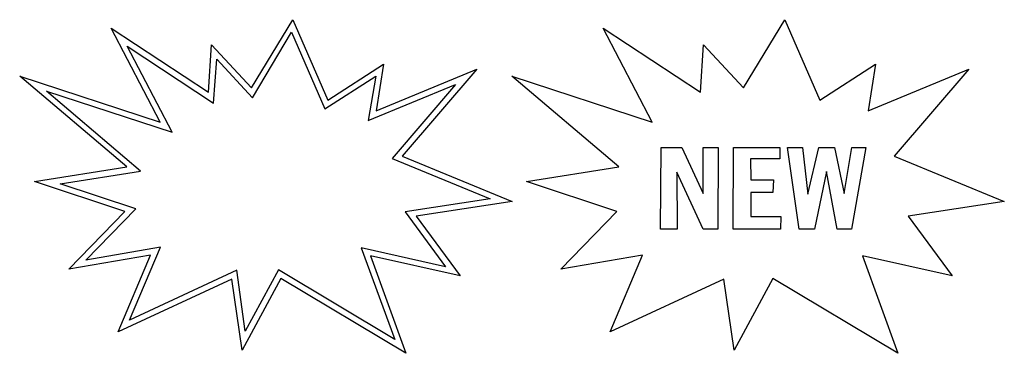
# Model space of a CAD drawing. Extents: x 0 to 26, y -0.6 to 2.3.
# Tile 3 of 10: x 8.5 to 15.1, y -0.3 to 1.9. Entities that reach past the tile are written whole.
import ezdxf

# ---------------------------------------------------------------- set-up
doc = ezdxf.new("R2010")
doc.units = 0

msp = doc.modelspace()

# ---------------------------------------------------------------- linework, layer by layer
at = {"color": 0}
for p, q in [((10.0332, 1.455078, 0.5), (10.30859, 1.908203, 0.5)), ((10.30859, 1.908203, 0.5), (10.54102, 1.373047, 0.5)), ((13.3125, 1.455078, 0.5), (13.58789, 1.908203, 0.5)), ((13.58789, 1.908203, 0.5), (13.82031, 1.373047, 0.5)), ((9.423828, 1.226563, 0.5), (9.097656, 1.851563, 0.5)), ((9.097656, 1.851563, 0.5), (9.746094, 1.425781, 0.5)), ((12.70313, 1.226563, 0.5), (12.37695, 1.851563, 0.5)), ((12.37695, 1.851563, 0.5), (13.02539, 1.425781, 0.5)), ((10.03906, 1.388672, 0.5), (10.30078, 1.824219, 0.5)), ((10.30078, 1.824219, 0.5), (10.52148, 1.314453, 0.5)), ((9.503906, 1.160156, 0.5), (9.205078, 1.732422, 0.5)), ((9.205078, 1.732422, 0.5), (9.779297, 1.353516, 0.5)), ((9.746094, 1.425781, 0.5), (9.767578, 1.740234, 0.5)), ((9.767578, 1.740234, 0.5), (10.0332, 1.455078, 0.5)), ((13.02539, 1.425781, 0.5), (13.04688, 1.740234, 0.5)), ((13.04688, 1.740234, 0.5), (13.3125, 1.455078, 0.5)), ((9.779297, 1.353516, 0.5), (9.802734, 1.644531, 0.5)), ((9.802734, 1.644531, 0.5), (10.03906, 1.388672, 0.5)), ((10.54102, 1.373047, 0.5), (10.91406, 1.613281, 0.5)), ((10.91406, 1.613281, 0.5), (10.86328, 1.300781, 0.5)), ((10.86328, 1.300781, 0.5), (11.53516, 1.578125, 0.5)), ((11.53516, 1.578125, 0.5), (11.03711, 1, 0.5)), ((13.82031, 1.373047, 0.5), (14.19336, 1.613281, 0.5)), ((14.19336, 1.613281, 0.5), (14.14258, 1.300781, 0.5)), ((14.14258, 1.300781, 0.5), (14.81445, 1.578125, 0.5)), ((14.81445, 1.578125, 0.5), (14.31641, 1, 0.5)), ((8.488281, 1.533203, 0.5), (9.423828, 1.226563, 0.5)), ((9.203125, 0.927734, 0.5), (8.488281, 1.533203, 0.5)), ((10.52148, 1.314453, 0.5), (10.86133, 1.533203, 0.5)), ((10.86133, 1.533203, 0.5), (10.81055, 1.236328, 0.5)), ((11.76758, 1.533203, 0.5), (12.70313, 1.226563, 0.5)), ((12.48242, 0.927734, 0.5), (11.76758, 1.533203, 0.5)), ((10.81055, 1.236328, 0.5), (11.39258, 1.476563, 0.5)), ((11.39258, 1.476563, 0.5), (10.9707, 0.984375, 0.5)), ((8.667969, 1.431641, 0.5), (9.503906, 1.160156, 0.5)), ((9.292969, 0.900391, 0.5), (8.667969, 1.431641, 0.5)), ((12.75977, 0.513672, 0.5), (12.76367, 1.058594, 0.5)), ((12.76367, 1.058594, 0.5), (12.90234, 1.058594, 0.5)), ((12.90234, 1.058594, 0.5), (13.04297, 0.751953, 0.5)), ((13.04297, 0.751953, 0.5), (13.04297, 1.058594, 0.5)), ((13.04297, 1.058594, 0.5), (13.14258, 1.058594, 0.5)), ((13.14258, 1.058594, 0.5), (13.14063, 0.513672, 0.5)), ((13.24414, 0.513672, 0.5), (13.24609, 1.058594, 0.5)), ((13.24609, 1.058594, 0.5), (13.55469, 1.058594, 0.5)), ((13.55469, 1.058594, 0.5), (13.55469, 0.982422, 0.5)), ((13.60547, 1.058594, 0.5), (13.70508, 1.058594, 0.5)), ((13.68359, 0.513672, 0.5), (13.60547, 1.058594, 0.5)), ((13.70508, 1.058594, 0.5), (13.74219, 0.746094, 0.5)), ((13.74219, 0.746094, 0.5), (13.81445, 1.058594, 0.5)), ((13.81445, 1.058594, 0.5), (13.91797, 1.058594, 0.5)), ((13.91797, 1.058594, 0.5), (13.98242, 0.751953, 0.5)), ((13.98242, 0.751953, 0.5), (14.03516, 1.058594, 0.5)), ((14.12891, 1.058594, 0.5), (14.0332, 0.513672, 0.5)), ((14.03516, 1.058594, 0.5), (14.12891, 1.058594, 0.5)), ((10.9707, 0.984375, 0.5), (11.62305, 0.714844, 0.5)), ((11.03711, 1, 0.5), (11.77148, 0.697266, 0.5)), ((14.31641, 1, 0.5), (15.05078, 0.697266, 0.5)), ((8.585938, 0.832031, 0.5), (9.203125, 0.927734, 0.5)), ((11.86523, 0.832031, 0.5), (12.48242, 0.927734, 0.5)), ((13.55469, 0.982422, 0.5), (13.35938, 0.982422, 0.5)), ((13.35938, 0.982422, 0.5), (13.36133, 0.841797, 0.5)), ((8.757813, 0.816406, 0.5), (9.292969, 0.900391, 0.5)), ((13.04297, 0.513672, 0.5), (12.86914, 0.892578, 0.5)), ((12.86914, 0.892578, 0.5), (12.87109, 0.513672, 0.5)), ((13.86523, 0.898438, 0.5), (13.78516, 0.513672, 0.5)), ((13.9375, 0.513672, 0.5), (13.86523, 0.898438, 0.5)), ((9.189453, 0.630859, 0.5), (8.585938, 0.832031, 0.5)), ((9.261719, 0.648438, 0.5), (8.757813, 0.816406, 0.5)), ((12.46875, 0.630859, 0.5), (11.86523, 0.832031, 0.5)), ((13.36133, 0.841797, 0.5), (13.51172, 0.841797, 0.5)), ((13.51172, 0.841797, 0.5), (13.50781, 0.757813, 0.5)), ((13.50781, 0.757813, 0.5), (13.36133, 0.757813, 0.5)), ((13.36133, 0.757813, 0.5), (13.36133, 0.597656, 0.5)), ((11.62305, 0.714844, 0.5), (11.05664, 0.628906, 0.5)), ((11.77148, 0.697266, 0.5), (11.13086, 0.599609, 0.5)), ((15.05078, 0.697266, 0.5), (14.41016, 0.599609, 0.5)), ((8.816406, 0.248047, 0.5), (9.189453, 0.630859, 0.5)), ((8.929688, 0.306641, 0.5), (9.261719, 0.648438, 0.5)), ((11.05664, 0.628906, 0.5), (11.32617, 0.263672, 0.5)), ((11.13086, 0.599609, 0.5), (11.42383, 0.203125, 0.5)), ((12.0957, 0.248047, 0.5), (12.46875, 0.630859, 0.5)), ((13.36133, 0.597656, 0.5), (13.56055, 0.597656, 0.5)), ((13.56055, 0.597656, 0.5), (13.55859, 0.513672, 0.5)), ((14.41016, 0.599609, 0.5), (14.70313, 0.203125, 0.5)), ((12.87109, 0.513672, 0.5), (12.75977, 0.513672, 0.5)), ((13.14063, 0.513672, 0.5), (13.04297, 0.513672, 0.5)), ((13.55859, 0.513672, 0.5), (13.24414, 0.513672, 0.5)), ((13.78516, 0.513672, 0.5), (13.68359, 0.513672, 0.5)), ((14.0332, 0.513672, 0.5), (13.9375, 0.513672, 0.5)), ((9.425781, 0.394531, 0.5), (8.929688, 0.306641, 0.5)), ((9.220703, -0.091797, 0.5), (9.425781, 0.394531, 0.5)), ((9.359375, 0.341797, 0.5), (8.816406, 0.248047, 0.5)), ((9.144531, -0.169922, 0.5), (9.359375, 0.341797, 0.5)), ((11.32617, 0.263672, 0.5), (10.76367, 0.388672, 0.5)), ((10.76367, 0.388672, 0.5), (10.98828, -0.220703, 0.5)), ((11.42383, 0.203125, 0.5), (10.82617, 0.335938, 0.5)), ((10.82617, 0.335938, 0.5), (11.0625, -0.3125, 0.5)), ((12.63867, 0.341797, 0.5), (12.0957, 0.248047, 0.5)), ((12.42383, -0.169922, 0.5), (12.63867, 0.341797, 0.5)), ((14.70313, 0.203125, 0.5), (14.10547, 0.335938, 0.5)), ((14.10547, 0.335938, 0.5), (14.3418, -0.3125, 0.5)), ((9.935547, 0.240234, 0.5), (9.220703, -0.091797, 0.5)), ((9.990234, -0.166016, 0.5), (9.935547, 0.240234, 0.5)), ((10.21289, 0.242188, 0.5), (9.990234, -0.166016, 0.5)), ((10.98828, -0.220703, 0.5), (10.21289, 0.242188, 0.5)), ((9.902344, 0.181641, 0.5), (9.144531, -0.169922, 0.5)), ((9.970703, -0.291016, 0.5), (9.902344, 0.181641, 0.5)), ((10.22852, 0.185547, 0.5), (9.970703, -0.291016, 0.5)), ((11.0625, -0.3125, 0.5), (10.22852, 0.185547, 0.5)), ((13.18164, 0.181641, 0.5), (12.42383, -0.169922, 0.5)), ((13.25, -0.291016, 0.5), (13.18164, 0.181641, 0.5)), ((13.50781, 0.185547, 0.5), (13.25, -0.291016, 0.5)), ((14.3418, -0.3125, 0.5), (13.50781, 0.185547, 0.5))]:
    msp.add_line(p, q, dxfattribs=at)

doc.saveas('drawing.dxf')
